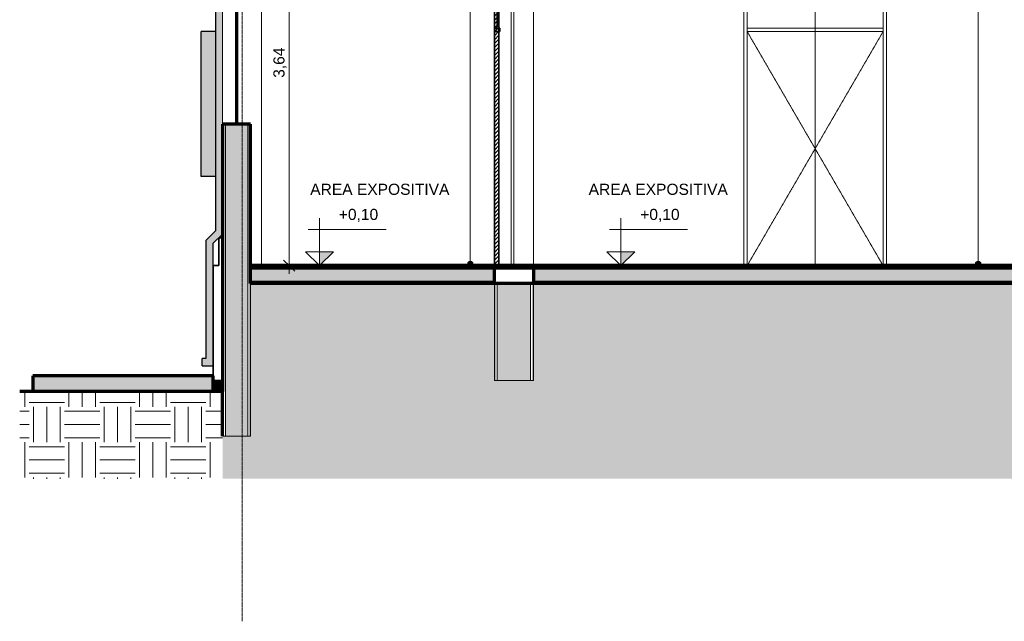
# Model space of a CAD drawing. Header units: millimetres. Extents: x -31894 to 53578, y -2162 to 8674.
# Tile 1 of 31: x -31894 to -23053, y -2162 to 3237. Entities that reach past the tile are written whole.
import ezdxf

# ---------------------------------------------------------------- set-up
doc = ezdxf.new("R2010")
doc.units = ezdxf.units.MM
doc.linetypes.add('_Tracejado pequeno', pattern=[2.25, 1.5, -0.75])
doc.linetypes.add('_Traço - ponto', pattern=[16, 12, -2, 0, -2])
for name, color, linetype, lineweight in [('A-ANNO-DIMS', 211, 'Continuous', 9), ('A-ANNO-DIMS-50', 211, 'Continuous', 9), ('A-DOOR', 31, 'Continuous', 18), ('A-DOOR-HDLN', 31, '_Tracejado pequeno', 18), ('A-FLOR', 192, 'Continuous', 18), ('A-FLOR-PATT', 8, 'Continuous', 25), ('A-GENM', 13, 'Continuous', 18), ('A-GLAZ', 151, 'Continuous', 18), ('A-WALL', 113, 'Continuous', 18), ('A-WALL-PATT', 111, 'Continuous', 70), ('G-ANNO-DIMS', 111, 'Continuous', 9), ('G-ANNO-TEXT', 231, 'Continuous', 9), ('S-GRID', 1, 'Continuous', 9)]:
    doc.layers.add(name, color=color, linetype=linetype, lineweight=lineweight)
doc.styles.add('Arial_3', font='arial.ttf', dxfattribs={"height": 100})
doc.dimstyles.new('Diagonal_-_2_0mm_Arial', dxfattribs={"dimscale": 304.8, "dimtxt": 102.02594, "dimasz": 0.328084, "dimexe": 0.246063, "dimexo": 0.0625, "dimgap": 0.024606, "dimtad": 1, "dimlfac": 0.001, "dimrnd": 0.01, "dimzin": 0, "dimdsep": 46, "dimtxsty": 'Arial_3', "dimblk1": 'OBLIQUE', "dimblk2": 'OBLIQUE', "dimsah": 1, "dimcen": 0.09, "dimdle": 0.246063, "dimadec": 0, "dimazin": 0, "dimtfac": 1, "dimtdec": 4, "dimtix": 1, "dimtmove": 0, "dimatfit": 3, "dimfxl": 0.492126, "dimfxlon": 1, "dimtvp": 1, "dimtolj": 1, "dimtzin": 0, "dimarcsym": 2})
pattern_1 = [(45, (-13711.87, 3294.04), (-17.67767, 17.67767), [])]
pattern_2 = [(0, (-13711.87, 3294.04), (317.5, 317.5), [317.5, -317.5]), (0, (-13711.87, 3413.1), (317.5, 317.5), [317.5, -317.5]), (0, (-13711.87, 3532.16), (317.5, 317.5), [317.5, -317.5]), (90, (-13672.18, 3571.85), (-317.5, 317.5), [317.5, -317.5]), (90, (-13553.12, 3571.85), (-317.5, 317.5), [317.5, -317.5]), (90, (-13434.06, 3571.85), (-317.5, 317.5), [317.5, -317.5])]

# ---------------------------------------------------------------- blocks, each defined once
blk = doc.blocks.new('porta dupla - P01 - 1_28 x 2_60 m-4336729-CORTE A - MANTER _ CONSTRUIR')
at = {"layer": 'A-DOOR'}
for p, q in [((-25391.1, 3630), (-25391.1, 1030)), ((-24111.1, 3630), (-25391.1, 3630)), ((-24111.1, 1030), (-24111.1, 3630)), ((-25361.1, 1030), (-25361.1, 3600)), ((-25361.1, 3600), (-24141.1, 3600)), ((-25361.1, 3600), (-24751.1, 3600)), ((-25361.1, 3600), (-25361.1, 1030)), ((-24751.1, 1030), (-24751.1, 3600)), ((-24751.1, 3600), (-24141.1, 3600)), ((-24751.1, 1030), (-24751.1, 3600)), ((-24141.1, 3600), (-24141.1, 1030)), ((-24141.1, 3600), (-24141.1, 1030)), ((-24141.1, 3160), (-25361.1, 3160)), ((-25361.1, 3160), (-25361.1, 3130)), ((-25361.1, 3130), (-24141.1, 3130)), ((-24141.1, 3130), (-24141.1, 3160))]:
    blk.add_line(p, q, dxfattribs=at)
at = {"layer": 'A-DOOR-HDLN'}
for p, q in [((-24141.1, 3130), (-25361.1, 3130)), ((-25361.1, 3130), (-24751.1, 2080)), ((-24141.1, 3130), (-24751.1, 2080)), ((-24751.1, 2080), (-25361.1, 1030)), ((-24751.1, 2080), (-24141.1, 1030))]:
    blk.add_line(p, q, dxfattribs=at)
blk = doc.blocks.new('porta dupla - P01 - 1_12 x 2_60 m-4336732-CORTE A - MANTER _ CONSTRUIR')
at = {"layer": 'A-DOOR'}
h = blk.add_hatch(dxfattribs=at)
h.set_pattern_fill('FP_1', color=256, style=0, pattern_type=2)
h.set_pattern_definition(pattern_1)
h.paths.add_polyline_path([(-27481.1, 3600), (-27481.1, 3630), (-27631.1, 3630), (-27631.1, 3600)], flags=0)
h = blk.add_hatch(dxfattribs=at)
h.set_pattern_fill('FP_1', color=256, style=0, pattern_type=2)
h.set_pattern_definition(pattern_1)
h.paths.add_polyline_path([(-27591.1, 1030), (-27591.1, 3600), (-27631.1, 3600), (-27631.1, 1030)], flags=0)
h = blk.add_hatch(dxfattribs=at)
h.set_pattern_fill('FP_1', color=256, style=0, pattern_type=2)
h.set_pattern_definition(pattern_1)
h.paths.add_polyline_path([(-27611.1, 3160), (-27591.1, 3160), (-27591.1, 3180), (-27611.1, 3180)], flags=0)
h.paths.add_polyline_path([(-27611.1, 3580), (-27591.1, 3580), (-27591.1, 3600), (-27611.1, 3600)], flags=0)
h = blk.add_hatch(dxfattribs=at)
h.set_pattern_fill('FP_1', color=256, style=0, pattern_type=2)
h.set_pattern_definition(pattern_1)
h.paths.add_polyline_path([(-27581.1, 3130), (-27581.1, 3160), (-27631.1, 3160), (-27631.1, 3130)], flags=0)
at = {"layer": 'A-DOOR', "lineweight": 35}
for p, q in [((-27631.1, 3630), (-27631.1, 3600)), ((-27481.1, 3630), (-27631.1, 3630)), ((-27481.1, 3600), (-27481.1, 3630)), ((-27631.1, 3600), (-27481.1, 3600)), ((-27591.1, 3600), (-27631.1, 3600)), ((-27631.1, 3600), (-27631.1, 1030)), ((-27611.1, 3600), (-27611.1, 3580)), ((-27591.1, 3600), (-27611.1, 3600)), ((-27611.1, 3580), (-27591.1, 3580)), ((-27605.1, 3580), (-27605.1, 3180)), ((-27597.1, 3580), (-27605.1, 3580)), ((-27597.1, 3180), (-27597.1, 3580)), ((-27591.1, 1030), (-27591.1, 3600)), ((-27591.1, 3580), (-27591.1, 3600)), ((-27581.1, 3160), (-27631.1, 3160)), ((-27631.1, 3160), (-27631.1, 3130)), ((-27631.1, 3130), (-27581.1, 3130)), ((-27611.1, 3180), (-27611.1, 3160)), ((-27591.1, 3180), (-27611.1, 3180)), ((-27611.1, 3160), (-27591.1, 3160)), ((-27605.1, 3180), (-27597.1, 3180)), ((-27591.1, 3160), (-27591.1, 3180)), ((-27581.1, 3130), (-27581.1, 3160)), ((-27631.1, 1030), (-27591.1, 1030))]:
    blk.add_line(p, q, dxfattribs=at)
at = {"layer": 'A-DOOR'}
blk.add_line((-27481.1, 3600), (-27481.1, 1030), dxfattribs=at)
blk = doc.blocks.new('Janelas_J2 e J4 - J03 - 1_2 x 1_45-4330368-CORTE A - MANTER _ CONSTRUIR')
at = {"layer": 'A-GLAZ', "lineweight": 25}
for p, q in [((-29956.1, 3750), (-29956.1, 3730)), ((-29936.1, 3750), (-29956.1, 3750)), ((-29956.1, 3730), (-29936.1, 3730)), ((-29950.1, 3730), (-29950.1, 2320)), ((-29942.1, 3730), (-29950.1, 3730)), ((-29942.1, 2320), (-29942.1, 3730)), ((-29936.1, 3730), (-29936.1, 3750)), ((-29956.1, 3511.7), (-29956.1, 3491.7)), ((-29936.1, 3511.7), (-29956.1, 3511.7)), ((-29956.1, 3491.7), (-29936.1, 3491.7)), ((-29936.1, 3491.7), (-29936.1, 3511.7)), ((-29956.1, 3273.3), (-29956.1, 3253.3)), ((-29936.1, 3273.3), (-29956.1, 3273.3)), ((-29936.1, 3253.3), (-29936.1, 3273.3)), ((-29956.1, 3253.3), (-29936.1, 3253.3)), ((-29956.1, 3035), (-29956.1, 3015)), ((-29936.1, 3035), (-29956.1, 3035)), ((-29956.1, 3015), (-29936.1, 3015)), ((-29936.1, 3015), (-29936.1, 3035)), ((-29956.1, 2796.7), (-29956.1, 2776.7)), ((-29936.1, 2796.7), (-29956.1, 2796.7)), ((-29956.1, 2776.7), (-29936.1, 2776.7)), ((-29936.1, 2776.7), (-29936.1, 2796.7)), ((-29956.1, 2558.3), (-29956.1, 2538.3)), ((-29936.1, 2558.3), (-29956.1, 2558.3)), ((-29956.1, 2538.3), (-29936.1, 2538.3)), ((-29936.1, 2538.3), (-29936.1, 2558.3)), ((-29956.1, 2320), (-29956.1, 2300)), ((-29936.1, 2320), (-29956.1, 2320)), ((-29956.1, 2300), (-29936.1, 2300)), ((-29950.1, 2320), (-29942.1, 2320)), ((-29936.1, 2300), (-29936.1, 2320))]:
    blk.add_line(p, q, dxfattribs=at)
at = {"layer": 'A-GLAZ'}
for p, q in [((-29956.1, 3511.7), (-29956.1, 3730)), ((-29936.1, 3730), (-29936.1, 3511.7)), ((-29956.1, 3273.3), (-29956.1, 3491.7)), ((-29936.1, 3491.7), (-29936.1, 3273.3)), ((-29956.1, 3035), (-29956.1, 3253.3)), ((-29936.1, 3253.3), (-29936.1, 3035)), ((-29956.1, 2796.7), (-29956.1, 3015)), ((-29936.1, 3015), (-29936.1, 2796.7)), ((-29956.1, 2558.3), (-29956.1, 2776.7)), ((-29936.1, 2776.7), (-29936.1, 2558.3)), ((-29956.1, 2320), (-29956.1, 2538.3)), ((-29936.1, 2320), (-29936.1, 2538.3))]:
    blk.add_line(p, q, dxfattribs=at)
blk = doc.blocks.new('Janela branca translucida - JN2 - Janela branca translucida-4332272-CORTE A - MANTER _ CONSTRUIR')
at = {"layer": 'A-GLAZ', "lineweight": 25}
blk.add_hatch(color=254, dxfattribs=at).paths.add_polyline_path([(-30136.1, 1830), (-30136.1, 3130), (-30263.4, 3130), (-30263.4, 1830)], flags=0)
at = {"layer": 'A-GLAZ', "color": 5, "lineweight": 25}
for p, q in [((-30263.4, 1830), (-30263.4, 3130)), ((-30136.1, 3130), (-30263.4, 3130)), ((-30136.1, 1830), (-30263.4, 1830))]:
    blk.add_line(p, q, dxfattribs=at)
blk = doc.blocks.new('Generic Models 1 - Generic Models 24-4258923-CORTE A - MANTER _ CONSTRUIR')
at = {"layer": 'A-GENM', "lineweight": 25}
blk.add_hatch(color=254, dxfattribs=at).paths.add_polyline_path([(-30156.1, 130.2), (-30156.1, 1230), (-30071.1, 1315), (-30071.1, 4864.4), (-30374.5, 5103.8), (-30374.5, 5173.8), (-30439.5, 5173.8), (-30439.5, 5072.3), (-30136.1, 4832.9), (-30136.1, 1341.9), (-30221.1, 1256.9), (-30221.1, 195.2), (-30256.1, 195.2), (-30256.1, 130.2)], flags=0)
at = {"layer": 'A-GENM', "color": 5, "lineweight": 25}
for p, q in [((-30439.5, 5173.8), (-30374.5, 5173.8)), ((-30439.5, 5072.3), (-30439.5, 5173.8)), ((-30374.5, 5103.8), (-30374.5, 5173.8)), ((-30439.5, 5072.3), (-30136.1, 4832.9)), ((-30071.1, 4864.4), (-30374.5, 5103.8)), ((-30136.1, 4832.9), (-30136.1, 1341.9)), ((-30136.1, 1341.9), (-30221.1, 1256.9)), ((-30221.1, 1256.9), (-30221.1, 195.2)), ((-30156.1, 1230), (-30071.1, 1315)), ((-30156.1, 1030), (-30156.1, 1230)), ((-30256.1, 130.2), (-30256.1, 195.2)), ((-30221.1, 195.2), (-30256.1, 195.2)), ((-30256.1, 130.2), (-30156.1, 130.2))]:
    blk.add_line(p, q, dxfattribs=at)
blk = doc.blocks.new('Embasamento - Embasamento-4325691-CORTE A - MANTER _ CONSTRUIR')
at = {"layer": 'A-GENM', "lineweight": 35}
for p, q in [((-30071.1, 1280), (-30106.1, 1280)), ((-30106.1, 1280), (-30106.1, 1030)), ((-30071.1, 0), (-30071.1, 1280)), ((-30106.1, 1030), (-30156.1, 1030)), ((-30156.1, 1030), (-30156.1, 0)), ((-30156.1, 0), (-30071.1, 0))]:
    blk.add_line(p, q, dxfattribs=at)
blk = doc.blocks.new('Spot Elevations - Spot elevation - Corte-10531-CORTE A - MANTER _ CONSTRUIR')
at = {"layer": 'G-ANNO-DIMS'}
blk.add_hatch(color=256, dxfattribs=at).paths.add_polyline_path([(-9619, 1155), (-9744, 1030), (-9744, 1155)], flags=0)
for p, q in [((-9744, 1155), (-9744, 1455)), ((-9145.2, 1355), (-9845.2, 1355)), ((-9869, 1155), (-9619, 1155)), ((-9744, 1030), (-9869, 1155)), ((-9869, 1155), (-9619, 1155)), ((-9619, 1155), (-9744, 1030)), ((-9744, 1030), (-9744, 1155)), ((-9744, 1155), (-9744, 1030))]:
    blk.add_line(p, q, dxfattribs=at)
blk = doc.blocks.new('DIMBLOCK1-CORTE A - MANTER _ CONSTRUIR')
at = {"layer": 'A-ANNO-DIMS-50', "lineweight": 18}
for p, q in [((-29473.6, 4671.9), (-29523.6, 4721.9)), ((-29473.6, 4671.9), (-29423.6, 4621.9)), ((-29473.6, 1030), (-29523.6, 1080)), ((-29473.6, 1030), (-29423.6, 980))]:
    blk.add_line(p, q, dxfattribs=at)
at = {"layer": 'A-ANNO-DIMS-50'}
for p, q in [((-29473.6, 4746.9), (-29473.6, 955)), ((-29323.6, 4671.9), (-29548.6, 4671.9)), ((-29473.6, 4671.9), (-29323.6, 4671.9)), ((-29323.6, 1030), (-29548.6, 1030)), ((-29473.6, 1030), (-29323.6, 1030))]:
    blk.add_line(p, q, dxfattribs=at)
at = {"layer": 'A-ANNO-DIMS-50', "color": 0, "insert": (-29615.7, 2715.3), "char_height": 100, "width": 325.653, "attachment_point": 1, "rotation": 90, "line_spacing_factor": 0.941778, "style": 'Arial_3'}
blk.add_mtext('3,64', dxfattribs=at)
blk = doc.blocks.new('_Oblique')
at = {"color": 0, "linetype": 'ByBlock', "lineweight": -2}
blk.add_line((-0.5, -0.5), (0.5, 0.5), dxfattribs=at)

msp = doc.modelspace()

# ---------------------------------------------------------------- hatches: boundary and pattern name
at = {"layer": 'A-FLOR'}
msp.add_hatch(color=254, dxfattribs=at).paths.add_polyline_path([(-30071.115, -100), (-30071.115, 0), (-30156.115, 0), (-30156.115, -100)], flags=0)
at = {"layer": 'A-FLOR-PATT', "lineweight": 18}
for points in [[(-29821.115, 1010), (-27631.115, 1010), (-27631.115, 1030), (-29821.115, 1030)], [(-6904.607, 1010), (-6771.115, 1010), (-6771.115, 1030), (-27631.115, 1030), (-27631.115, 1010), (-7485.748, 1010)], [(-31775.802, -100), (-30156.115, -100), (-30156.115, 40), (-31775.802, 40)]]:
    msp.add_hatch(color=171, dxfattribs=at).paths.add_polyline_path(points, flags=0)
h = msp.add_hatch(color=171, dxfattribs=at)
h.paths.add_polyline_path([(-13297.158, 880), (-10621.115, 880), (-10621.115, 1010), (-17691.115, 1010), (-17691.115, 880), (-15621.722, 880)], flags=0)
h.paths.add_polyline_path([(-6771.115, 880), (-6771.115, 1010), (-10271.115, 1010), (-10271.115, 880), (-6904.607, 880)], flags=0)
h.paths.add_polyline_path([(-29569.105, 880), (-27631.115, 880), (-27631.115, 1010), (-29821.115, 1010), (-29821.115, 880)], flags=0)
h.paths.add_polyline_path([(-27281.115, 880), (-22181.115, 880), (-22181.115, 1010), (-27281.115, 1010)], flags=0)
h.paths.add_polyline_path([(-21831.115, 880), (-18041.115, 880), (-18041.115, 1010), (-21831.115, 1010)], flags=0)
h = msp.add_hatch(dxfattribs=at)
h.set_pattern_fill('FP_3', color=256, style=0, pattern_type=2)
h.set_pattern_definition(pattern_2)
h.paths.add_polyline_path([(-29965.917, -882.278), (3348.885, -882.278), (3348.885, -140), (2998.885, -140), (2998.885, 870), (-1501.115, 870), (-1501.115, 0), (-1701.115, 0), (-1701.115, 870), (-6421.115, 870), (-6421.115, 0), (-6771.115, 0), (-6771.115, 870), (-10271.115, 870), (-10271.115, 0), (-10621.115, 0), (-10621.115, 870), (-17691.115, 870), (-17691.115, 0), (-18041.115, 0), (-18041.115, 870), (-21831.115, 870), (-21831.115, 0), (-22181.115, 0), (-22181.115, 870), (-27281.115, 870), (-27281.115, 0), (-27631.115, 0), (-27631.115, 870), (-29821.115, 870), (-29821.115, -500), (-30071.115, -500), (-30071.115, -882.278), (-29966.969, -882.278)], flags=0)
h = msp.add_hatch(dxfattribs=at)
h.set_pattern_fill('FP_3', color=256, style=0, pattern_type=2)
h.set_pattern_definition(pattern_2)
h.paths.add_polyline_path([(-30731.386, -882.278), (-30071.115, -882.278), (-30071.115, -100), (-31893.668, -100), (-31893.668, -882.278)], flags=0)
at = {"layer": 'A-WALL-PATT'}
h = msp.add_hatch(color=256, dxfattribs=at)
h.paths.add_polyline_path([(-27606.115, 0), (-27306.115, 0), (-27306.115, 870), (-27606.115, 870), (-27606.115, 219.03)], flags=0)
h.paths.add_polyline_path([(-27306.115, 3630), (-27306.115, 5048.7), (-27606.115, 5048.7), (-27606.115, 3630)], flags=0)
msp.add_hatch(color=256, dxfattribs=at).paths.add_polyline_path([(-29846.115, -500), (-29846.115, 2300), (-30046.115, 2300), (-30046.115, -500)], flags=0)
at = {"layer": 'G-ANNO-TEXT'}
h = msp.add_hatch(color=250, dxfattribs=at)
edge = h.paths.add_edge_path(flags=0)
edge.add_arc((-27847.342, 1044.07), 25, 0, 360)
h = msp.add_hatch(color=250, dxfattribs=at)
edge = h.paths.add_edge_path(flags=0)
edge.add_arc((-23287.342, 1044.07), 25, 0, 360)

# ---------------------------------------------------------------- linework, layer by layer
at = {"layer": 'A-FLOR', "color": 7, "lineweight": 70}
for p, q in [((-6746.115, 1030), (-29821.115, 1030)), ((-29821.115, 1010), (-10271.115, 1010)), ((-27631.115, 880), (-27631.115, 1030)), ((-27281.115, 1010), (-27281.115, 880)), ((-29821.115, 880), (-27631.115, 880)), ((-27281.115, 880), (-22181.115, 880)), ((-30156.115, 40), (-31775.802, 40)), ((-31775.802, 40), (-31775.802, -100)), ((-30156.115, -100), (-30156.115, 40))]:
    msp.add_line(p, q, dxfattribs=at)
at = {"layer": 'A-FLOR', "lineweight": 70}
for p, q in [((-27631.115, 870), (-29821.115, 870)), ((-22181.115, 870), (-27281.115, 870)), ((-30071.115, -100), (-31893.668, -100)), ((-30071.115, -500), (-30071.115, -100))]:
    msp.add_line(p, q, dxfattribs=at)
at = {"layer": 'A-WALL'}
for p, q in [((-30071.115, 2300), (-30071.115, 3750)), ((-29721.115, 3750), (-29721.115, 1030)), ((-27456.115, 3630), (-27456.115, 1030)), ((-27281.115, 3630), (-27281.115, 1030)), ((-25391.087, 1030), (-25391.087, 3630)), ((-24111.087, 3630), (-24111.087, 1030)), ((-30068.615, 2300), (-30068.615, -500)), ((-30046.115, 2300), (-30046.115, -500)), ((-29846.115, 2300), (-29846.115, -500)), ((-29823.615, 2300), (-29823.615, -500)), ((-29821.115, -500), (-29821.115, 870)), ((-29721.115, 880), (-29721.115, 870)), ((-27631.115, 870), (-27631.115, 0)), ((-27628.615, 870), (-27628.615, 0)), ((-27606.115, 870), (-27606.115, 0)), ((-27306.115, 870), (-27306.115, 0)), ((-27283.615, 870), (-27283.615, 0)), ((-27281.115, 0), (-27281.115, 870)), ((-27631.115, 0), (-27281.115, 0)), ((-30071.115, -500), (-29821.115, -500))]:
    msp.add_line(p, q, dxfattribs=at)
at = {"layer": 'A-WALL', "lineweight": 70}
for p, q in [((-30071.115, 2300), (-30071.115, -100)), ((-29821.115, 2300), (-30071.115, 2300)), ((-29821.115, 870), (-29821.115, 2300)), ((-27281.115, 870), (-27631.115, 870))]:
    msp.add_line(p, q, dxfattribs=at)
at = {"layer": 'G-ANNO-TEXT', "color": 250}
for p, q in [((-23287.342, 1044.07), (-23287.342, 7689.433)), ((-27847.342, 1044.07), (-27847.342, 7600.451))]:
    msp.add_line(p, q, dxfattribs=at)
for centre in [(-27847.342, 1044.07), (-23287.342, 1044.07)]:
    msp.add_circle(centre, 25, dxfattribs=at)
at = {"layer": 'S-GRID', "linetype": '_Traço - ponto'}
msp.add_line((-29896.115, -2161.986), (-29896.115, 8028.481), dxfattribs=at)

# ---------------------------------------------------------------- block references
at = {"layer": 'A-DOOR'}
for name in ['porta dupla - P01 - 1_12 x 2_60 m-4336732-CORTE A - MANTER _ CONSTRUIR', 'porta dupla - P01 - 1_28 x 2_60 m-4336729-CORTE A - MANTER _ CONSTRUIR']:
    msp.add_blockref(name, (0, 0), dxfattribs=at)
at = {"layer": 'A-GENM', "color": 5, "lineweight": 25}
msp.add_blockref('Generic Models 1 - Generic Models 24-4258923-CORTE A - MANTER _ CONSTRUIR', (0, 0), dxfattribs=at)
at = {"layer": 'A-GENM'}
msp.add_blockref('Embasamento - Embasamento-4325691-CORTE A - MANTER _ CONSTRUIR', (0, 0), dxfattribs=at)
at = {"layer": 'A-GLAZ'}
msp.add_blockref('Janelas_J2 e J4 - J03 - 1_2 x 1_45-4330368-CORTE A - MANTER _ CONSTRUIR', (0, 0), dxfattribs=at)
at = {"layer": 'A-GLAZ', "color": 5, "lineweight": 25}
msp.add_blockref('Janela branca translucida - JN2 - Janela branca translucida-4332272-CORTE A - MANTER _ CONSTRUIR', (0, 0), dxfattribs=at)
at = {"layer": 'G-ANNO-DIMS'}
for p in [(-19458.071, 0), (-16751.524, 0)]:
    msp.add_blockref('Spot Elevations - Spot elevation - Corte-10531-CORTE A - MANTER _ CONSTRUIR', p, dxfattribs=at)

# ---------------------------------------------------------------- texts
at = {"layer": 'G-ANNO-DIMS', "char_height": 100, "width": 422.3698, "attachment_point": 1, "line_spacing_factor": 0.941778, "style": 'Arial_3'}
for insert in [(-29028.051, 1539.532), (-26321.503, 1539.532)]:
    msp.add_mtext('+0,10', dxfattribs=dict(at, insert=insert))
at = {"layer": 'G-ANNO-TEXT', "color": 7, "char_height": 100, "width": 1551.26531, "attachment_point": 1, "style": 'Arial_3'}
for insert in [(-29284.936, 1764.933), (-26784.936, 1764.933)]:
    msp.add_mtext('AREA EXPOSITIVA', dxfattribs=dict(at, insert=insert))

# ---------------------------------------------------------------- dimensions: what is measured, and where the dimension line sits
at = {"layer": 'A-ANNO-DIMS'}
dim = msp.add_linear_dim(base=(-29473.631, 1030), p1=(-29323.631, 4671.934), p2=(-29323.631, 1030), angle=90, dimstyle='Diagonal_-_2_0mm_Arial', override={"dimpost": '<>', "dimfxl": 3641.933839}, dxfattribs=at)
dim.commit()
dim.dimension.update_dxf_attribs({"geometry": 'DIMBLOCK1-CORTE A - MANTER _ CONSTRUIR', "text_midpoint": (-29532.223, 2850.967)})

doc.saveas('drawing.dxf')
